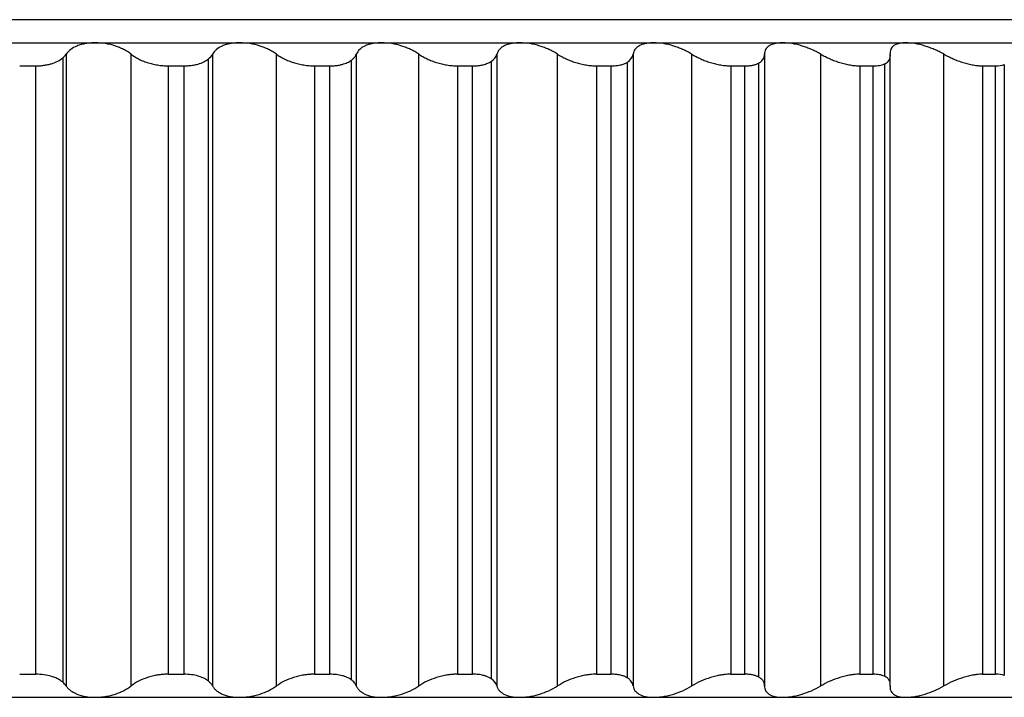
# Paper-space layout '_Derecha' of a CAD drawing. Header units: millimetres. Extents: x -30 to 31.5, y -10.8 to 33.
# Tile 4 of 6: x 3.7 to 16.5, y -8.8 to 0. Entities that reach past the tile are written whole.
import ezdxf

# ---------------------------------------------------------------- set-up
doc = ezdxf.new("R2010")
doc.units = ezdxf.units.MM

psp = doc.layouts.new('_Derecha')

# ---------------------------------------------------------------- linework, layer by layer
at = {"color": 7, "linetype": 'Continuous', "lineweight": 25}
for p, q in [((25.761, 0), (-8.306, 0)), ((-8.757, -0.3), (25.685, -0.3)), ((4.228, -0.496), (4.228, -8.604)), ((4.272, -0.448), (4.272, -8.652)), ((5.116, -8.652), (5.116, -0.448)), ((6.173, -0.448), (6.173, -8.652)), ((7.003, -8.652), (7.003, -0.448)), ((8.04, -0.448), (8.04, -8.652)), ((8.852, -8.652), (8.852, -0.448)), ((9.864, -0.448), (9.864, -8.652)), ((10.653, -8.652), (10.653, -0.448)), ((11.633, -0.448), (11.633, -8.652)), ((12.395, -8.652), (12.395, -0.448)), ((13.339, -0.448), (13.339, -8.652)), ((14.07, -8.652), (14.07, -0.448)), ((14.973, -8.655), (14.973, -0.445)), ((15.668, -8.652), (15.668, -0.448)), ((3.67, -0.6), (3.878, -0.6)), ((3.878, -8.5), (3.878, -0.6)), ((5.598, -0.6), (5.803, -0.6)), ((5.598, -0.6), (5.598, -8.5)), ((5.803, -8.5), (5.803, -0.6)), ((6.117, -0.512), (6.117, -8.588)), ((7.495, -0.6), (7.697, -0.6)), ((7.495, -0.6), (7.495, -8.5)), ((7.697, -8.5), (7.697, -0.6)), ((7.975, -0.527), (7.975, -8.573)), ((9.352, -0.6), (9.352, -8.5)), ((9.352, -0.6), (9.549, -0.6)), ((9.549, -8.5), (9.549, -0.6)), ((9.792, -0.541), (9.792, -8.559)), ((11.158, -0.6), (11.348, -0.6)), ((11.158, -0.6), (11.158, -8.5)), ((11.348, -8.5), (11.348, -0.6)), ((11.558, -0.554), (11.558, -8.546)), ((12.902, -0.6), (13.086, -0.6)), ((12.902, -0.6), (12.902, -8.5)), ((13.086, -8.5), (13.086, -0.6)), ((13.263, -0.565), (13.263, -8.535)), ((14.577, -0.6), (14.752, -0.6)), ((14.577, -0.6), (14.577, -8.5)), ((14.752, -8.5), (14.752, -0.6)), ((14.897, -0.574), (14.897, -8.526)), ((16.171, -0.6), (16.337, -0.6)), ((16.171, -0.6), (16.171, -8.5)), ((16.337, -8.5), (16.337, -0.6)), ((16.453, -0.582), (16.453, -8.518)), ((3.67, -8.5), (3.878, -8.5)), ((5.598, -8.5), (5.803, -8.5)), ((7.495, -8.5), (7.697, -8.5)), ((9.352, -8.5), (9.549, -8.5)), ((11.158, -8.5), (11.348, -8.5)), ((12.902, -8.5), (13.086, -8.5)), ((14.577, -8.5), (14.752, -8.5)), ((16.171, -8.5), (16.337, -8.5)), ((-26, -8.8), (26, -8.8))]:
    psp.add_line(p, q, dxfattribs=at)
for points, knots in [([(4.651, -0.3), (4.63, -0.301), (4.587, -0.302), (4.525, -0.31), (4.466, -0.323), (4.398, -0.347), (4.324, -0.386), (4.29, -0.427), (4.272, -0.448)], [0, 0, 0, 0, 0.120675, 0.243707, 0.36983, 0.499725, 0.734306, 1, 1, 1, 1]), ([(5.116, -0.448), (5.101, -0.437), (5.072, -0.415), (5.021, -0.386), (4.968, -0.362), (4.892, -0.334), (4.785, -0.306), (4.695, -0.302), (4.651, -0.3)], [0, 0, 0, 0, 0.136996, 0.265989, 0.387202, 0.500902, 0.756606, 1, 1, 1, 1]), ([(6.527, -0.3), (6.506, -0.301), (6.464, -0.302), (6.405, -0.31), (6.349, -0.323), (6.284, -0.347), (6.217, -0.386), (6.188, -0.427), (6.173, -0.448)], [0, 0, 0, 0, 0.120675, 0.243707, 0.36983, 0.499725, 0.734306, 1, 1, 1, 1]), ([(7.003, -0.448), (6.987, -0.437), (6.956, -0.415), (6.902, -0.386), (6.847, -0.362), (6.768, -0.334), (6.66, -0.306), (6.571, -0.302), (6.527, -0.3)], [0, 0, 0, 0, 0.136996, 0.265989, 0.387202, 0.500902, 0.756606, 1, 1, 1, 1]), ([(8.368, -0.3), (8.348, -0.301), (8.307, -0.302), (8.249, -0.31), (8.196, -0.323), (8.136, -0.347), (8.075, -0.386), (8.052, -0.427), (8.04, -0.448)], [0, 0, 0, 0, 0.120675, 0.243707, 0.36983, 0.499725, 0.734306, 1, 1, 1, 1]), ([(8.852, -0.448), (8.835, -0.437), (8.801, -0.415), (8.745, -0.386), (8.689, -0.362), (8.608, -0.334), (8.499, -0.306), (8.411, -0.302), (8.368, -0.3)], [0, 0, 0, 0, 0.136996, 0.265989, 0.387202, 0.500902, 0.756606, 1, 1, 1, 1]), ([(10.163, -0.3), (10.144, -0.301), (10.104, -0.302), (10.049, -0.31), (9.999, -0.323), (9.944, -0.347), (9.89, -0.386), (9.873, -0.427), (9.864, -0.448)], [0, 0, 0, 0, 0.120675, 0.243707, 0.36983, 0.499725, 0.734306, 1, 1, 1, 1]), ([(10.653, -0.448), (10.635, -0.437), (10.599, -0.415), (10.541, -0.386), (10.483, -0.362), (10.401, -0.334), (10.291, -0.306), (10.205, -0.302), (10.163, -0.3)], [0, 0, 0, 0, 0.136996, 0.265989, 0.387202, 0.500902, 0.756606, 1, 1, 1, 1]), ([(11.903, -0.3), (11.884, -0.301), (11.846, -0.302), (11.794, -0.31), (11.747, -0.323), (11.697, -0.347), (11.65, -0.386), (11.639, -0.427), (11.633, -0.448)], [0, 0, 0, 0, 0.120675, 0.243707, 0.36983, 0.499725, 0.734306, 1, 1, 1, 1]), ([(12.395, -0.448), (12.376, -0.437), (12.339, -0.415), (12.279, -0.386), (12.22, -0.362), (12.137, -0.334), (12.027, -0.306), (11.944, -0.302), (11.903, -0.3)], [0, 0, 0, 0, 0.136996, 0.265989, 0.387202, 0.500902, 0.756606, 1, 1, 1, 1]), ([(13.578, -0.3), (13.559, -0.301), (13.523, -0.302), (13.474, -0.31), (13.431, -0.323), (13.386, -0.347), (13.347, -0.386), (13.341, -0.427), (13.339, -0.448)], [0, 0, 0, 0, 0.120675, 0.243707, 0.36983, 0.499725, 0.734306, 1, 1, 1, 1]), ([(14.07, -0.448), (14.05, -0.437), (14.012, -0.415), (13.95, -0.386), (13.89, -0.362), (13.806, -0.334), (13.697, -0.306), (13.617, -0.302), (13.578, -0.3)], [0, 0, 0, 0, 0.136996, 0.265989, 0.387202, 0.500902, 0.756606, 1, 1, 1, 1]), ([(15.178, -0.3), (15.161, -0.301), (15.126, -0.302), (15.081, -0.31), (15.042, -0.323), (15.003, -0.347), (14.97, -0.386), (14.971, -0.427), (14.972, -0.448)], [0, 0, 0, 0, 0.120675, 0.243707, 0.36983, 0.499725, 0.734306, 1, 1, 1, 1]), ([(15.668, -0.448), (15.648, -0.437), (15.608, -0.415), (15.545, -0.386), (15.484, -0.362), (15.401, -0.334), (15.293, -0.306), (15.216, -0.302), (15.178, -0.3)], [0, 0, 0, 0, 0.136996, 0.265989, 0.387202, 0.500902, 0.756606, 1, 1, 1, 1]), ([(3.878, -0.6), (3.896, -0.6), (3.932, -0.599), (3.985, -0.593), (4.036, -0.584), (4.098, -0.568), (4.168, -0.541), (4.208, -0.511), (4.228, -0.496)], [0, 0, 0, 0, 0.124535, 0.248124, 0.372732, 0.500285, 0.74626, 1, 1, 1, 1]), ([(5.116, -0.448), (5.131, -0.459), (5.16, -0.48), (5.211, -0.509), (5.266, -0.535), (5.326, -0.557), (5.391, -0.576), (5.459, -0.589), (5.529, -0.598), (5.575, -0.599), (5.598, -0.6)], [0, 0, 0, 0, 0.129306, 0.254351, 0.377086, 0.499573, 0.624385, 0.748816, 0.875528, 1, 1, 1, 1]), ([(7.003, -0.448), (7.019, -0.459), (7.05, -0.48), (7.104, -0.509), (7.162, -0.535), (7.223, -0.557), (7.289, -0.576), (7.358, -0.589), (7.428, -0.598), (7.473, -0.599), (7.495, -0.6)], [0, 0, 0, 0, 0.129306, 0.254351, 0.377087, 0.499573, 0.624385, 0.748816, 0.875528, 1, 1, 1, 1]), ([(7.975, -0.527), (7.985, -0.52), (8.005, -0.504), (8.026, -0.477), (8.036, -0.458), (8.04, -0.448)], [0, 0, 0, 0, 0.328788, 0.66075, 1, 1, 1, 1]), ([(8.852, -0.448), (8.869, -0.459), (8.902, -0.48), (8.958, -0.509), (9.018, -0.535), (9.081, -0.557), (9.148, -0.576), (9.217, -0.589), (9.286, -0.598), (9.33, -0.599), (9.352, -0.6)], [0, 0, 0, 0, 0.129306, 0.254351, 0.377087, 0.499573, 0.624386, 0.748816, 0.875527, 1, 1, 1, 1]), ([(10.653, -0.448), (10.671, -0.459), (10.706, -0.48), (10.764, -0.509), (10.825, -0.535), (10.889, -0.557), (10.956, -0.576), (11.025, -0.589), (11.093, -0.598), (11.136, -0.599), (11.158, -0.6)], [0, 0, 0, 0, 0.129306, 0.2543513, 0.3770866, 0.4995733, 0.6243856, 0.748816, 0.8755274, 1, 1, 1, 1]), ([(12.395, -0.448), (12.414, -0.459), (12.451, -0.48), (12.511, -0.509), (12.573, -0.535), (12.638, -0.557), (12.705, -0.576), (12.773, -0.589), (12.84, -0.598), (12.882, -0.599), (12.902, -0.6)], [0, 0, 0, 0, 0.129306, 0.254351, 0.377087, 0.499573, 0.624386, 0.748816, 0.875527, 1, 1, 1, 1]), ([(13.263, -0.565), (13.271, -0.56), (13.287, -0.55), (13.306, -0.533), (13.324, -0.511), (13.337, -0.483), (13.338, -0.46), (13.339, -0.448)], [0, 0, 0, 0, 0.163556, 0.329112, 0.498294, 0.747492, 1, 1, 1, 1]), ([(14.07, -0.448), (14.09, -0.459), (14.128, -0.48), (14.189, -0.509), (14.253, -0.535), (14.318, -0.557), (14.385, -0.576), (14.451, -0.589), (14.517, -0.598), (14.557, -0.599), (14.577, -0.6)], [0, 0, 0, 0, 0.129306, 0.254351, 0.377087, 0.499573, 0.624386, 0.748816, 0.875527, 1, 1, 1, 1]), ([(14.897, -0.574), (14.906, -0.57), (14.925, -0.56), (14.946, -0.542), (14.963, -0.518), (14.975, -0.487), (14.973, -0.461), (14.972, -0.448)], [0, 0, 0, 0, 0.1630963, 0.3283624, 0.4979455, 0.7472572, 1, 1, 1, 1]), ([(15.668, -0.448), (15.688, -0.459), (15.727, -0.48), (15.79, -0.509), (15.854, -0.535), (15.919, -0.557), (15.985, -0.576), (16.051, -0.589), (16.114, -0.598), (16.152, -0.599), (16.171, -0.6)], [0, 0, 0, 0, 0.129306, 0.254351, 0.377087, 0.499573, 0.624385, 0.748816, 0.875527, 1, 1, 1, 1]), ([(5.803, -0.6), (5.825, -0.599), (5.868, -0.598), (5.929, -0.59), (5.995, -0.575), (6.063, -0.55), (6.099, -0.525), (6.117, -0.512)], [0, 0, 0, 0, 0.164095, 0.329508, 0.500091, 0.74899, 1, 1, 1, 1]), ([(7.697, -0.6), (7.716, -0.6), (7.754, -0.599), (7.808, -0.592), (7.866, -0.579), (7.926, -0.559), (7.959, -0.538), (7.975, -0.527)], [0, 0, 0, 0, 0.1645872, 0.3303966, 0.5005891, 0.7493382, 1, 1, 1, 1]), ([(9.549, -0.6), (9.565, -0.6), (9.599, -0.599), (9.645, -0.594), (9.696, -0.583), (9.748, -0.567), (9.777, -0.55), (9.792, -0.541)], [0, 0, 0, 0, 0.165138, 0.331078, 0.500348, 0.748968, 1, 1, 1, 1]), ([(11.348, -0.6), (11.362, -0.6), (11.391, -0.599), (11.431, -0.595), (11.474, -0.587), (11.519, -0.574), (11.545, -0.56), (11.558, -0.554)], [0, 0, 0, 0, 0.1657271, 0.3318278, 0.5002744, 0.748735, 1, 1, 1, 1]), ([(13.086, -0.6), (13.103, -0.6), (13.139, -0.599), (13.186, -0.592), (13.228, -0.581), (13.251, -0.57), (13.263, -0.565)], [0, 0, 0, 0, 0.248735, 0.495068, 0.743901, 1, 1, 1, 1]), ([(14.752, -0.6), (14.766, -0.6), (14.795, -0.599), (14.833, -0.594), (14.868, -0.586), (14.887, -0.578), (14.897, -0.574)], [0, 0, 0, 0, 0.249037, 0.496359, 0.745519, 1, 1, 1, 1]), ([(4.228, -8.604), (4.215, -8.594), (4.189, -8.574), (4.14, -8.548), (4.074, -8.524), (3.987, -8.504), (3.914, -8.501), (3.878, -8.5)], [0, 0, 0, 0, 0.170282, 0.335456, 0.498957, 0.751503, 1, 1, 1, 1]), ([(5.598, -8.5), (5.583, -8.5), (5.552, -8.501), (5.506, -8.505), (5.452, -8.512), (5.392, -8.524), (5.306, -8.549), (5.206, -8.589), (5.146, -8.631), (5.116, -8.652)], [0, 0, 0, 0, 0.082852, 0.165924, 0.250135, 0.374252, 0.499645, 0.745169, 1, 1, 1, 1]), ([(6.117, -8.588), (6.105, -8.579), (6.082, -8.562), (6.037, -8.541), (5.978, -8.52), (5.901, -8.504), (5.835, -8.501), (5.803, -8.5)], [0, 0, 0, 0, 0.168342, 0.334164, 0.500472, 0.753768, 1, 1, 1, 1]), ([(7.495, -8.5), (7.481, -8.5), (7.451, -8.501), (7.405, -8.505), (7.351, -8.512), (7.29, -8.524), (7.203, -8.549), (7.099, -8.589), (7.036, -8.631), (7.003, -8.652)], [0, 0, 0, 0, 0.082852, 0.165925, 0.250135, 0.374252, 0.499645, 0.745169, 1, 1, 1, 1]), ([(7.975, -8.573), (7.965, -8.565), (7.943, -8.551), (7.903, -8.533), (7.851, -8.517), (7.783, -8.503), (7.725, -8.501), (7.697, -8.5)], [0, 0, 0, 0, 0.168891, 0.335003, 0.500895, 0.752896, 1, 1, 1, 1]), ([(9.352, -8.5), (9.338, -8.5), (9.308, -8.501), (9.263, -8.505), (9.21, -8.512), (9.149, -8.524), (9.06, -8.549), (8.954, -8.589), (8.887, -8.631), (8.852, -8.652)], [0, 0, 0, 0, 0.082853, 0.165925, 0.250136, 0.374252, 0.499645, 0.745169, 1, 1, 1, 1]), ([(9.792, -8.559), (9.782, -8.553), (9.763, -8.541), (9.728, -8.527), (9.682, -8.513), (9.624, -8.502), (9.573, -8.501), (9.549, -8.5)], [0, 0, 0, 0, 0.167637, 0.333344, 0.499228, 0.752085, 1, 1, 1, 1]), ([(11.158, -8.5), (11.144, -8.5), (11.115, -8.501), (11.071, -8.505), (11.018, -8.512), (10.957, -8.524), (10.868, -8.549), (10.76, -8.589), (10.689, -8.631), (10.653, -8.652)], [0, 0, 0, 0, 0.082853, 0.165926, 0.250136, 0.374252, 0.499645, 0.745169, 1, 1, 1, 1]), ([(11.558, -8.546), (11.545, -8.54), (11.519, -8.526), (11.469, -8.512), (11.412, -8.502), (11.369, -8.501), (11.348, -8.5)], [0, 0, 0, 0, 0.24958, 0.498163, 0.751403, 1, 1, 1, 1]), ([(11.633, -8.652), (11.631, -8.642), (11.627, -8.621), (11.611, -8.593), (11.589, -8.567), (11.568, -8.553), (11.558, -8.546)], [0, 0, 0, 0, 0.25843, 0.5088, 0.754721, 1, 1, 1, 1]), ([(12.902, -8.5), (12.889, -8.5), (12.861, -8.501), (12.818, -8.505), (12.766, -8.512), (12.706, -8.524), (12.617, -8.549), (12.507, -8.589), (12.433, -8.631), (12.395, -8.652)], [0, 0, 0, 0, 0.082853, 0.165926, 0.250137, 0.374253, 0.499646, 0.745169, 1, 1, 1, 1]), ([(13.263, -8.535), (13.251, -8.53), (13.229, -8.52), (13.186, -8.509), (13.139, -8.501), (13.103, -8.5), (13.086, -8.5)], [0, 0, 0, 0, 0.249315, 0.498052, 0.750939, 1, 1, 1, 1]), ([(13.339, -8.652), (13.338, -8.64), (13.337, -8.617), (13.322, -8.586), (13.299, -8.557), (13.275, -8.543), (13.263, -8.535)], [0, 0, 0, 0, 0.253077, 0.502449, 0.754122, 1, 1, 1, 1]), ([(14.577, -8.5), (14.564, -8.5), (14.537, -8.501), (14.495, -8.505), (14.445, -8.512), (14.385, -8.524), (14.297, -8.549), (14.186, -8.589), (14.109, -8.631), (14.07, -8.652)], [0, 0, 0, 0, 0.082853, 0.165926, 0.250137, 0.374253, 0.499646, 0.745169, 1, 1, 1, 1]), ([(14.897, -8.526), (14.887, -8.522), (14.868, -8.514), (14.833, -8.506), (14.795, -8.501), (14.766, -8.5), (14.752, -8.5)], [0, 0, 0, 0, 0.254481, 0.503641, 0.750963, 1, 1, 1, 1]), ([(14.972, -8.652), (14.973, -8.643), (14.974, -8.626), (14.97, -8.601), (14.959, -8.575), (14.938, -8.548), (14.911, -8.533), (14.897, -8.526)], [0, 0, 0, 0, 0.169744, 0.336514, 0.50199, 0.753899, 1, 1, 1, 1]), ([(16.171, -8.5), (16.159, -8.5), (16.134, -8.501), (16.093, -8.505), (16.044, -8.512), (15.986, -8.524), (15.899, -8.549), (15.787, -8.589), (15.708, -8.631), (15.668, -8.652)], [0, 0, 0, 0, 0.082853, 0.165926, 0.250138, 0.374253, 0.499646, 0.745169, 1, 1, 1, 1]), ([(4.272, -8.652), (4.281, -8.663), (4.297, -8.685), (4.332, -8.714), (4.37, -8.738), (4.43, -8.766), (4.521, -8.794), (4.608, -8.798), (4.651, -8.8)], [0, 0, 0, 0, 0.136996, 0.265989, 0.387202, 0.500902, 0.756606, 1, 1, 1, 1]), ([(4.651, -8.8), (4.672, -8.799), (4.716, -8.798), (4.782, -8.79), (4.849, -8.777), (4.931, -8.753), (5.028, -8.714), (5.086, -8.673), (5.116, -8.652)], [0, 0, 0, 0, 0.120675, 0.243707, 0.36983, 0.499725, 0.734306, 1, 1, 1, 1]), ([(6.173, -8.652), (6.166, -8.641), (6.152, -8.618), (6.129, -8.598), (6.117, -8.588)], [0, 0, 0, 0, 0.504489, 1, 1, 1, 1]), ([(6.173, -8.652), (6.18, -8.663), (6.194, -8.685), (6.224, -8.714), (6.258, -8.738), (6.314, -8.766), (6.4, -8.794), (6.486, -8.798), (6.527, -8.8)], [0, 0, 0, 0, 0.136996, 0.265989, 0.387202, 0.500902, 0.756606, 1, 1, 1, 1]), ([(6.527, -8.8), (6.549, -8.799), (6.592, -8.798), (6.658, -8.79), (6.725, -8.777), (6.809, -8.753), (6.909, -8.714), (6.971, -8.673), (7.003, -8.652)], [0, 0, 0, 0, 0.120675, 0.243707, 0.36983, 0.499725, 0.734306, 1, 1, 1, 1]), ([(8.04, -8.652), (8.033, -8.638), (8.019, -8.609), (7.99, -8.585), (7.975, -8.573)], [0, 0, 0, 0, 0.505906, 1, 1, 1, 1]), ([(8.04, -8.652), (8.046, -8.663), (8.056, -8.685), (8.082, -8.714), (8.113, -8.738), (8.164, -8.766), (8.244, -8.794), (8.328, -8.798), (8.368, -8.8)], [0, 0, 0, 0, 0.136996, 0.265989, 0.387201, 0.500902, 0.756606, 1, 1, 1, 1]), ([(8.368, -8.8), (8.389, -8.799), (8.431, -8.798), (8.497, -8.79), (8.564, -8.777), (8.649, -8.753), (8.752, -8.714), (8.818, -8.673), (8.852, -8.652)], [0, 0, 0, 0, 0.120675, 0.243707, 0.36983, 0.499725, 0.734306, 1, 1, 1, 1]), ([(9.864, -8.652), (9.867, -8.663), (9.875, -8.685), (9.896, -8.714), (9.923, -8.738), (9.969, -8.766), (10.044, -8.794), (10.124, -8.798), (10.163, -8.8)], [0, 0, 0, 0, 0.136996, 0.265989, 0.387201, 0.500901, 0.756606, 1, 1, 1, 1]), ([(10.163, -8.8), (10.184, -8.799), (10.225, -8.798), (10.29, -8.79), (10.357, -8.777), (10.442, -8.753), (10.547, -8.714), (10.616, -8.673), (10.653, -8.652)], [0, 0, 0, 0, 0.120675, 0.243707, 0.36983, 0.499724, 0.734306, 1, 1, 1, 1]), ([(11.633, -8.652), (11.635, -8.663), (11.64, -8.685), (11.656, -8.714), (11.679, -8.738), (11.72, -8.766), (11.788, -8.794), (11.865, -8.798), (11.903, -8.8)], [0, 0, 0, 0, 0.136996, 0.265989, 0.387201, 0.500901, 0.756605, 1, 1, 1, 1]), ([(11.903, -8.8), (11.923, -8.799), (11.963, -8.798), (12.027, -8.79), (12.093, -8.777), (12.179, -8.753), (12.285, -8.714), (12.357, -8.673), (12.395, -8.652)], [0, 0, 0, 0, 0.120675, 0.243707, 0.36983, 0.499724, 0.734306, 1, 1, 1, 1]), ([(13.339, -8.652), (13.339, -8.663), (13.341, -8.685), (13.353, -8.714), (13.371, -8.738), (13.406, -8.766), (13.469, -8.794), (13.542, -8.798), (13.578, -8.8)], [0, 0, 0, 0, 0.136996, 0.265989, 0.387201, 0.500901, 0.756605, 1, 1, 1, 1]), ([(13.578, -8.8), (13.597, -8.799), (13.635, -8.798), (13.698, -8.79), (13.763, -8.777), (13.848, -8.753), (13.956, -8.714), (14.031, -8.673), (14.07, -8.652)], [0, 0, 0, 0, 0.120675, 0.243707, 0.36983, 0.499724, 0.734306, 1, 1, 1, 1]), ([(14.972, -8.652), (14.971, -8.663), (14.969, -8.685), (14.976, -8.714), (14.99, -8.738), (15.02, -8.766), (15.075, -8.794), (15.144, -8.798), (15.178, -8.8)], [0, 0, 0, 0, 0.136996, 0.265988, 0.387201, 0.500901, 0.756605, 1, 1, 1, 1]), ([(15.178, -8.8), (15.196, -8.799), (15.233, -8.798), (15.294, -8.79), (15.358, -8.777), (15.442, -8.753), (15.551, -8.714), (15.627, -8.673), (15.668, -8.652)], [0, 0, 0, 0, 0.120675, 0.243707, 0.36983, 0.499724, 0.734306, 1, 1, 1, 1])]:
    psp.add_open_spline(points, degree=3, knots=knots, dxfattribs=at)
for points in [[(4.228, -0.496), (4.246, -0.481), (4.261, -0.465), (4.272, -0.448)], [(6.117, -0.512), (6.142, -0.493), (6.161, -0.471), (6.173, -0.448)], [(9.792, -0.541), (9.831, -0.515), (9.854, -0.483), (9.864, -0.448)], [(11.558, -0.554), (11.603, -0.526), (11.628, -0.489), (11.633, -0.448)], [(16.337, -0.6), (16.384, -0.6), (16.422, -0.594), (16.453, -0.582)], [(9.864, -8.652), (9.854, -8.616), (9.83, -8.584), (9.792, -8.559)], [(16.453, -8.518), (16.422, -8.506), (16.384, -8.5), (16.337, -8.5)], [(4.272, -8.652), (4.261, -8.635), (4.246, -8.619), (4.228, -8.604)]]:
    psp.add_open_spline(points, degree=3, dxfattribs=at)

doc.saveas('drawing.dxf')
